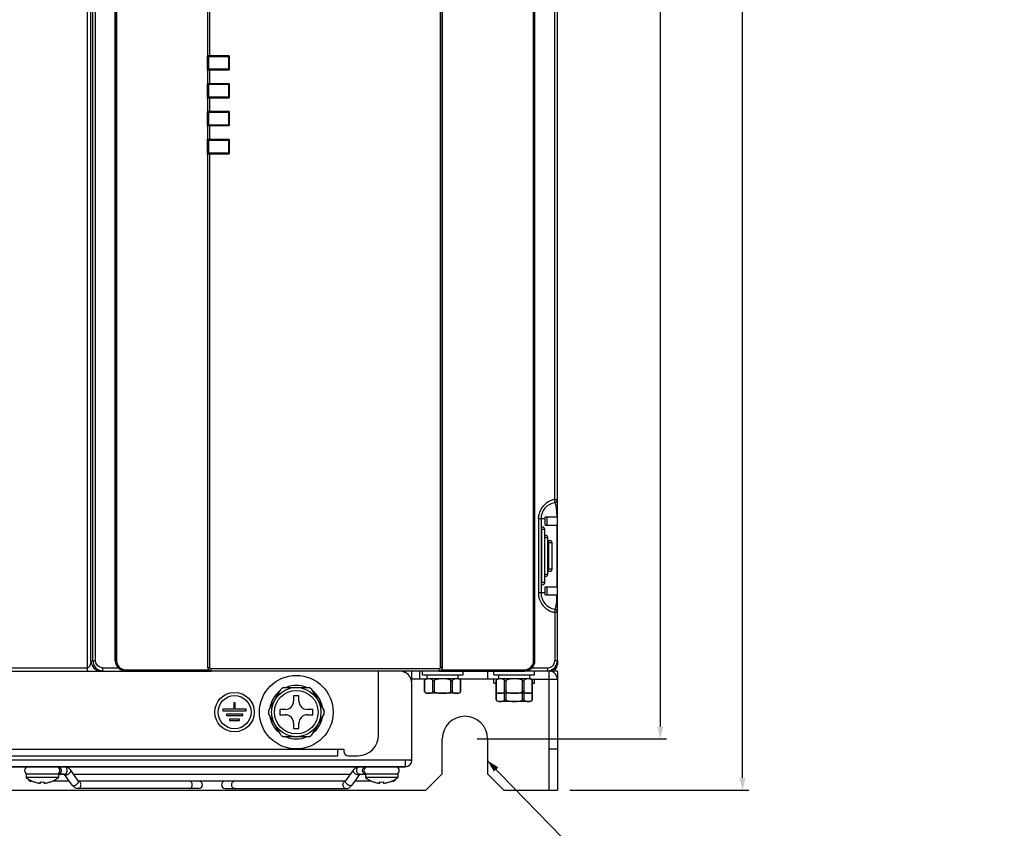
# Model space of a CAD drawing. Header units: millimetres. Extents: x 0 to 1700, y 17 to 1205.
# Tile 28 of 51: x 221 to 460, y 605 to 802. Entities that reach past the tile are written whole.
import ezdxf

# ---------------------------------------------------------------- set-up
doc = ezdxf.new("R2010")
doc.units = ezdxf.units.MM
doc.header["$LTSCALE"] = 77.505185
doc.header["$PDMODE"] = 3
doc.header["$PDSIZE"] = 0.3125
doc.layers.get('0').update_dxf_attribs({"linetype": 'CONTINUOUS'})
doc.layers.get('Defpoints').update_dxf_attribs({"linetype": 'CONTINUOUS'})
doc.styles.get("Standard").update_dxf_attribs({"font": 'arial.ttf'})
doc.dimstyles.new('DIMSTYLE_1', dxfattribs={"dimtxt": 10, "dimasz": 3, "dimexe": 1.5, "dimexo": 3, "dimgap": 2.5, "dimtad": 1, "dimdec": 1, "dimzin": 0, "dimdsep": 46, "dimtxsty": 'Standard', "dimblk": '_FILLED', "dimblk1": '_FILLED', "dimblk2": '_FILLED', "dimcen": 0.09, "dimadec": 1, "dimazin": 0, "dimtp": 0.1, "dimtm": 0.1, "dimtfac": 1, "dimtdec": 1, "dimtofl": 0, "dimtmove": 0, "dimatfit": 3, "dimldrblk": '_FILLED', "dimfxl": 1, "dimtolj": 1, "dimtzin": 0, "dimarcsym": 0})
doc.dimstyles.get("Standard").update_dxf_attribs({"dimtxt": 3, "dimasz": 3, "dimexe": 1.5, "dimexo": 3, "dimtad": 1, "dimdec": 1, "dimzin": 0, "dimdsep": 46, "dimtxsty": 'Standard', "dimblk": '_FILLED', "dimblk1": '_FILLED', "dimblk2": '_FILLED', "dimcen": 0.09, "dimadec": 1, "dimazin": 0, "dimtol": 1, "dimtp": 0.1, "dimtm": 0.1, "dimtfac": 1, "dimtdec": 1, "dimtofl": 0, "dimtmove": 0, "dimatfit": 3, "dimldrblk": '_FILLED', "dimfxl": 1, "dimtolj": 1, "dimtzin": 0, "dimarcsym": 0})

# ---------------------------------------------------------------- blocks, each defined once
blk = doc.blocks.new('_FILLED')
at = {"color": 0, "linetype": 'ByBlock'}
blk.add_solid([(0, 0), (-1, 0.25), (-1, -0.25)], dxfattribs=at)
blk = doc.blocks.new('*D4')
at = {"color": 0, "linetype": 'Continuous', "lineweight": -2, "transparency": 16777216}
for p, q in [((332.22, 1101.78), (378.22, 1101.78)), ((376.72, 1098.78), (376.72, 629.78)), ((332.22, 626.78), (378.22, 626.78))]:
    blk.add_line(p, q, dxfattribs=at)
at = {"layer": 'Defpoints', "color": 0, "linetype": 'Continuous', "transparency": 16777216}
for p in [(329.22, 1101.78), (329.22, 626.78), (376.72, 626.78)]:
    blk.add_point(p, dxfattribs=at)
at = {"color": 0, "linetype": 'Continuous', "lineweight": -2, "transparency": 16777216, "xscale": 3, "yscale": 3, "zscale": 3}
for p, rotation in [((376.72, 1101.78), 90), ((376.72, 626.78), 270)]:
    blk.add_blockref('_FILLED', p, dxfattribs=dict(at, rotation=rotation))
at = {"color": 0, "linetype": 'Continuous', "transparency": 16777216, "insert": (360.89, 863.56), "char_height": 10, "width": 17.8439, "attachment_point": 2, "rotation": 90, "line_spacing_factor": 0.9}
blk.add_mtext('\\A1;H1', dxfattribs=at)
blk = doc.blocks.new('*D5')
at = {"color": 0, "linetype": 'Continuous', "lineweight": -2, "transparency": 16777216}
for p, q in [((354.72, 1114.28), (398.22, 1114.28)), ((396.72, 617.28), (396.72, 1111.28)), ((354.72, 614.28), (398.22, 614.28))]:
    blk.add_line(p, q, dxfattribs=at)
at = {"layer": 'Defpoints', "color": 0, "linetype": 'Continuous', "transparency": 16777216}
for p in [(351.72, 1114.28), (396.72, 1114.28), (351.72, 614.28)]:
    blk.add_point(p, dxfattribs=at)
at = {"color": 0, "linetype": 'Continuous', "lineweight": -2, "transparency": 16777216, "xscale": 3, "yscale": 3, "zscale": 3}
for p, rotation in [((396.72, 1114.28), 90), ((396.72, 614.28), 270)]:
    blk.add_blockref('_FILLED', p, dxfattribs=dict(at, rotation=rotation))
at = {"color": 0, "linetype": 'Continuous', "transparency": 16777216, "insert": (380.89, 864.28), "char_height": 10, "width": 10.0743, "attachment_point": 2, "rotation": 90, "line_spacing_factor": 0.9}
blk.add_mtext('\\A1;H', dxfattribs=at)

msp = doc.modelspace()

# ---------------------------------------------------------------- linework, layer by layer
at = {"linetype": 'Continuous'}
for p, q in [((237.5, 643.28), (237.5, 997.89)), ((238.3, 645.78), (238.3, 997.89)), ((238.78, 645.78), (238.78, 996.46)), ((239.43, 645.78), (239.43, 996.46)), ((351.07, 685.02), (351.07, 996.46)), ((351.72, 680.78), (351.72, 998)), ((244.22, 645.78), (244.22, 995.52)), ((244.25, 995.05), (244.25, 645.78)), ((244.55, 995.05), (244.55, 645.78)), ((266.72, 792.95), (266.72, 994.83)), ((266.74, 792.95), (266.74, 994.6)), ((267.22, 792.95), (267.22, 994.6)), ((345.9, 645.78), (345.9, 995.05)), ((346.2, 645.78), (346.2, 995.05)), ((346.22, 645.78), (346.22, 995.52)), ((323.23, 935.81), (323.23, 644.08)), ((323.71, 935.82), (323.71, 644.08)), ((323.72, 644.08), (323.72, 935.82)), ((266.72, 792.95), (266.56, 792.95)), ((266.58, 792.92), (266.56, 792.95)), ((266.56, 792.95), (266.56, 789.52)), ((266.73, 792.92), (266.58, 792.92)), ((266.67, 792.8), (271.77, 792.76)), ((266.67, 789.65), (266.67, 792.8)), ((266.74, 792.95), (266.72, 792.95)), ((266.73, 792.92), (266.81, 792.88)), ((271.64, 792.88), (266.81, 792.88)), ((266.95, 789.66), (266.95, 792.8)), ((267.32, 792.8), (267.32, 792.88)), ((271.12, 792.88), (271.12, 792.77)), ((271.64, 792.88), (271.73, 792.93)), ((271.87, 792.93), (271.73, 792.93)), ((271.77, 792.76), (271.77, 789.7)), ((271.87, 792.38), (271.77, 792.38)), ((271.87, 792.93), (271.89, 792.95)), ((271.89, 792.95), (271.89, 789.51)), ((266.67, 792.23), (266.58, 792.23)), ((266.58, 791.85), (266.62, 791.81)), ((266.62, 790.66), (266.58, 790.62)), ((266.62, 791.81), (266.62, 790.66)), ((271.82, 790.66), (271.82, 791.81)), ((266.58, 789.55), (266.56, 789.52)), ((266.72, 789.52), (266.56, 789.52)), ((266.62, 789.55), (266.62, 789.93)), ((271.77, 789.7), (266.67, 789.65)), ((266.74, 789.52), (266.72, 789.52)), ((266.72, 786.08), (266.72, 789.52)), ((266.73, 789.55), (266.81, 789.58)), ((266.74, 786.08), (266.74, 789.52)), ((266.81, 789.58), (271.64, 789.58)), ((267.22, 789.58), (267.22, 789.66)), ((267.22, 786.08), (267.22, 789.52)), ((267.32, 789.58), (267.32, 789.66)), ((271.12, 789.69), (271.12, 789.58)), ((271.22, 789.58), (271.22, 789.69)), ((271.64, 789.58), (271.73, 789.54)), ((271.87, 789.54), (271.73, 789.54)), ((271.87, 789.54), (271.89, 789.51)), ((271.89, 786.08), (266.56, 786.08)), ((266.56, 786.08), (266.56, 782.72)), ((266.62, 786.01), (266.62, 782.78)), ((266.62, 786.01), (266.62, 786.01)), ((266.67, 786), (271.77, 785.96)), ((266.67, 782.85), (266.67, 786)), ((266.95, 782.86), (266.95, 786)), ((267.22, 786), (267.22, 786.08)), ((271.22, 785.96), (271.22, 786.08)), ((271.77, 785.96), (271.77, 782.9)), ((271.82, 782.78), (271.82, 786.01)), ((271.89, 786.08), (271.89, 782.71)), ((271.77, 782.9), (266.67, 782.85)), ((267.22, 782.78), (267.22, 782.86)), ((271.22, 782.78), (271.22, 782.89)), ((266.62, 782.78), (266.56, 782.72)), ((266.72, 782.72), (266.56, 782.72)), ((266.62, 782.78), (271.82, 782.78)), ((266.74, 782.72), (266.72, 782.72)), ((266.72, 779.35), (266.72, 782.72)), ((266.74, 779.35), (266.74, 782.72)), ((267.22, 779.35), (267.22, 782.72)), ((271.89, 782.71), (271.82, 782.78)), ((266.72, 779.35), (266.56, 779.35)), ((266.56, 779.35), (266.62, 779.28)), ((266.56, 779.35), (266.56, 775.98)), ((271.82, 779.28), (266.62, 779.28)), ((266.62, 779.28), (266.62, 776.06)), ((266.67, 779.2), (271.77, 779.16)), ((266.67, 776.05), (266.67, 779.2)), ((266.74, 779.35), (266.72, 779.35)), ((266.95, 776.06), (266.95, 779.2)), ((267.22, 779.28), (267.22, 779.2)), ((271.22, 779.28), (271.22, 779.16)), ((271.77, 779.16), (271.77, 776.1)), ((271.82, 779.28), (271.89, 779.35)), ((271.82, 776.06), (271.82, 779.28)), ((271.89, 779.35), (271.89, 775.98)), ((266.56, 775.98), (271.89, 775.98)), ((266.62, 776.06), (266.62, 776.06)), ((271.77, 776.1), (266.67, 776.05)), ((266.72, 772.55), (266.72, 775.98)), ((266.74, 772.55), (266.74, 775.98)), ((267.22, 776.06), (267.22, 775.98)), ((267.22, 772.55), (267.22, 775.98)), ((271.22, 776.09), (271.22, 775.98)), ((266.72, 772.55), (266.56, 772.55)), ((266.58, 772.52), (266.56, 772.55)), ((266.56, 772.55), (266.56, 769.12)), ((266.62, 772.13), (266.62, 772.52)), ((266.62, 771.41), (266.62, 770.26)), ((266.67, 772.4), (271.77, 772.36)), ((266.67, 769.25), (266.67, 772.4)), ((266.74, 772.55), (266.72, 772.55)), ((266.73, 772.52), (266.81, 772.48)), ((271.64, 772.48), (266.81, 772.48)), ((266.95, 769.26), (266.95, 772.4)), ((267.22, 772.48), (267.22, 772.4)), ((267.32, 772.4), (267.32, 772.48)), ((271.12, 772.48), (271.12, 772.37)), ((271.22, 772.48), (271.22, 772.36)), ((271.64, 772.48), (271.73, 772.53)), ((271.77, 772.36), (271.77, 769.3)), ((271.82, 770.26), (271.82, 771.41)), ((271.87, 772.53), (271.89, 772.55)), ((271.89, 772.55), (271.89, 769.11)), ((266.58, 769.15), (266.56, 769.12)), ((266.72, 769.12), (266.56, 769.12)), ((266.58, 769.83), (266.67, 769.83)), ((271.77, 769.3), (266.67, 769.25)), ((266.74, 769.12), (266.72, 769.12)), ((266.72, 644.08), (266.72, 769.12)), ((266.81, 769.18), (266.73, 769.15)), ((266.74, 644.08), (266.74, 769.12)), ((266.81, 769.18), (271.64, 769.18)), ((267.22, 644.08), (267.22, 769.12)), ((267.32, 769.18), (267.32, 769.26)), ((271.12, 769.29), (271.12, 769.18)), ((271.73, 769.14), (271.64, 769.18)), ((271.87, 769.14), (271.89, 769.11)), ((351.07, 685.02), (351.72, 685.02)), ((347.72, 680.28), (347.07, 680.28)), ((347.07, 680.28), (347.07, 662.28)), ((348.63, 680.28), (347.72, 680.28)), ((347.72, 680.28), (347.72, 662.28)), ((348.8, 680.78), (351.72, 680.78)), ((349.13, 680.78), (349.13, 679.07)), ((349.22, 678.78), (349.22, 680.78)), ((351.72, 678.78), (351.72, 680.78)), ((347.84, 677.78), (348.62, 677.78)), ((347.84, 677.78), (347.84, 664.78)), ((347.86, 678.28), (348.12, 678.28)), ((348.62, 664.78), (348.62, 677.78)), ((348.76, 678.78), (351.72, 678.78)), ((351.62, 663.78), (351.62, 678.78)), ((351.72, 663.78), (351.72, 678.78)), ((348.58, 676.28), (348.86, 676.28)), ((348.62, 675.78), (349.36, 675.78)), ((349.36, 666.78), (349.36, 675.78)), ((349.51, 674.53), (350.43, 674.53)), ((349.51, 674.53), (349.51, 668.03)), ((349.63, 675.03), (349.93, 675.03)), ((350.43, 668.03), (350.43, 674.53)), ((350.43, 668.03), (349.51, 668.03)), ((348.86, 666.28), (348.58, 666.28)), ((349.36, 666.78), (348.62, 666.78)), ((349.93, 667.53), (349.63, 667.53)), ((348.62, 664.78), (347.84, 664.78)), ((348.12, 664.28), (347.86, 664.28)), ((348.76, 663.78), (351.72, 663.78)), ((349.13, 663.49), (349.13, 661.78)), ((349.22, 661.78), (349.22, 663.78)), ((351.72, 661.78), (351.72, 663.78)), ((347.72, 662.28), (347.07, 662.28)), ((348.63, 662.28), (347.72, 662.28)), ((348.8, 661.78), (351.72, 661.78)), ((351.72, 645.78), (351.72, 661.78)), ((351.72, 657.55), (351.07, 657.55)), ((351.07, 657.55), (351.07, 645.78)), ((74.22, 644.08), (237.5, 644.08)), ((238.3, 645.78), (239.43, 645.78)), ((241.14, 644.08), (244.9, 644.08)), ((244.55, 645.78), (244.25, 645.78)), ((267.22, 644.08), (266.72, 644.08)), ((323.72, 644.08), (323.23, 644.08)), ((345.55, 644.08), (349.37, 644.08)), ((346.2, 645.78), (345.9, 645.78)), ((351.72, 645.78), (351.07, 645.78)), ((351.72, 644.88), (351.52, 644.88)), ((351.72, 645.78), (351.72, 644.88)), ((351.72, 644.88), (351.72, 645.78)), ((74.22, 643.28), (246.71, 643.28)), ((237.5, 643.28), (239.67, 643.28)), ((240.68, 643.29), (240.8, 643.28)), ((246.75, 643.58), (266.9, 643.58)), ((246.75, 643.28), (267.51, 643.28)), ((322.93, 643.78), (267.52, 643.78)), ((322.91, 643.28), (267.54, 643.28)), ((308.22, 627.68), (308.22, 643.28)), ((314.72, 643.28), (314.72, 642.9)), ((316.32, 621.58), (316.32, 643.28)), ((318.22, 641.28), (318.22, 643.28)), ((318.87, 642.33), (318.87, 643.28)), ((318.87, 642.33), (328.77, 642.33)), ((320.07, 641.38), (320.07, 642.33)), ((322.93, 643.28), (343.69, 643.28)), ((323.55, 643.58), (343.7, 643.58)), ((327.57, 641.38), (327.57, 642.33)), ((328.77, 642.33), (328.77, 643.28)), ((334.72, 643.28), (334.72, 641.28)), ((336.27, 642.33), (336.27, 643.28)), ((336.27, 642.33), (346.17, 642.33)), ((337.47, 641.38), (337.47, 642.33)), ((349.22, 643.28), (343.74, 643.28)), ((344.97, 641.38), (344.97, 642.33)), ((346.17, 642.33), (346.17, 643.28)), ((350.12, 643.28), (349.24, 643.28)), ((349.72, 614.28), (349.72, 643.28)), ((350.12, 643.47), (350.12, 643.28)), ((351.72, 643.28), (350.12, 643.28)), ((351.72, 643.28), (351.72, 614.28)), ((285.12, 639.28), (284.58, 638.97)), ((285.12, 639.28), (291.32, 639.28)), ((319.71, 641.28), (316.32, 641.28)), ((319.4, 638.31), (319.4, 640.96)), ((319.47, 638.2), (319.47, 641.06)), ((327.57, 641.38), (320.07, 641.38)), ((321.43, 638.2), (321.43, 641.06)), ((321.86, 638.2), (321.86, 641.06)), ((325.79, 638.2), (325.79, 641.06)), ((326.22, 638.2), (326.22, 641.06)), ((337.11, 641.28), (327.94, 641.28)), ((328.18, 638.2), (328.18, 641.06)), ((328.25, 638.31), (328.25, 640.96)), ((336.27, 640.33), (336.27, 641.28)), ((336.27, 640.33), (336.8, 640.33)), ((336.8, 638.31), (336.8, 640.96)), ((336.87, 638.2), (336.87, 641.06)), ((344.97, 641.38), (337.47, 641.38)), ((338.83, 638.2), (338.83, 641.06)), ((339.26, 638.2), (339.26, 641.06)), ((343.19, 638.2), (343.19, 641.06)), ((343.62, 638.2), (343.62, 641.06)), ((345.34, 641.28), (351.72, 641.28)), ((345.58, 638.2), (345.58, 641.06)), ((345.65, 638.31), (345.65, 640.96)), ((345.65, 640.33), (346.17, 640.33)), ((346.17, 640.33), (346.17, 641.28)), ((281.48, 633.6), (284.58, 638.97)), ((288.87, 637.28), (287.57, 637.28)), ((287.57, 637.28), (287.57, 635.93)), ((288.87, 635.93), (288.87, 637.28)), ((291.87, 638.97), (294.97, 633.6)), ((327.57, 637.88), (320.07, 637.88)), ((336.8, 636.31), (336.8, 638.31)), ((336.87, 636.2), (336.87, 638.2)), ((344.97, 637.88), (337.47, 637.88)), ((338.83, 636.2), (338.83, 637.88)), ((339.26, 636.2), (339.26, 637.88)), ((343.19, 636.2), (343.19, 637.88)), ((343.62, 636.2), (343.62, 637.88)), ((345.58, 636.2), (345.58, 638.2)), ((345.65, 636.31), (345.65, 638.31)), ((273.4, 635.56), (273.04, 635.56)), ((273.04, 635.56), (273.04, 634)), ((273.4, 634), (273.4, 635.56)), ((344.97, 635.88), (337.47, 635.88)), ((273.04, 634), (270.4, 634)), ((270.4, 634), (270.4, 633.64)), ((270.4, 633.64), (276.04, 633.64)), ((275.2, 632.8), (271.24, 632.8)), ((271.24, 632.8), (271.24, 632.44)), ((271.24, 632.44), (275.2, 632.44)), ((276.04, 634), (273.4, 634)), ((275.2, 632.44), (275.2, 632.8)), ((276.04, 633.64), (276.04, 634)), ((281.48, 633.6), (281.48, 632.97)), ((284.58, 627.6), (281.48, 632.97)), ((285.57, 633.93), (284.22, 633.93)), ((284.22, 633.93), (284.22, 632.63)), ((284.22, 632.63), (285.57, 632.63)), ((292.22, 633.93), (290.87, 633.93)), ((290.87, 632.63), (292.22, 632.63)), ((294.97, 632.97), (291.87, 627.6)), ((292.22, 632.63), (292.22, 633.93)), ((294.97, 632.97), (294.97, 633.6)), ((274.42, 631.6), (272.02, 631.6)), ((272.02, 631.6), (272.02, 631.24)), ((272.02, 631.24), (274.42, 631.24)), ((274.42, 631.24), (274.42, 631.6)), ((287.57, 630.63), (287.57, 629.28)), ((288.87, 629.28), (288.87, 630.63)), ((284.58, 627.6), (285.12, 627.28)), ((291.32, 627.28), (285.12, 627.28)), ((287.57, 629.28), (288.87, 629.28)), ((323.72, 618.28), (323.72, 626.78)), ((334.72, 626.78), (334.72, 618.28)), ((123.62, 624.28), (299.82, 624.28)), ((125.22, 622.68), (298.22, 622.68)), ((298.22, 624.28), (298.22, 622.69)), ((299.82, 624.28), (299.82, 623.68)), ((300.82, 622.68), (303.22, 622.68)), ((351.72, 624.28), (349.72, 624.28)), ((315.82, 621.58), (107.62, 621.58)), ((314.72, 621.58), (314.72, 619.98)), ((316.32, 621.58), (315.82, 621.58)), ((314.72, 619.98), (108.72, 619.98)), ((108.72, 619.98), (314.72, 619.98)), ((230.42, 618.18), (222.52, 618.18)), ((222.52, 618.18), (222.52, 617.38)), ((231.89, 618.18), (230.42, 618.18)), ((230.42, 618.18), (230.42, 617.38)), ((231.93, 618.08), (230.47, 618.08)), ((233.76, 615.5), (231.9, 618.13)), ((235.22, 616.54), (233.37, 619.16)), ((301.31, 618.08), (234.14, 618.08)), ((302.08, 619.16), (300.22, 616.54)), ((303.55, 618.13), (301.69, 615.5)), ((305.02, 618.08), (303.52, 618.08)), ((303.56, 618.18), (305.02, 618.18)), ((312.92, 618.18), (305.02, 618.18)), ((305.02, 618.18), (305.02, 617.38)), ((312.92, 618.18), (312.92, 617.38)), ((319.72, 614.28), (323.72, 618.28)), ((334.72, 618.28), (338.72, 614.28)), ((230.42, 617.38), (222.52, 617.38)), ((224.04, 616.48), (223.77, 616.48)), ((224.57, 616.28), (224.57, 616.29)), ((226.07, 616.08), (226.07, 616.29)), ((226.87, 616.29), (226.87, 616.08)), ((228.37, 616.29), (228.37, 616.28)), ((233.06, 616.48), (228.92, 616.48)), ((300.17, 616.48), (235.28, 616.48)), ((306.52, 616.48), (302.39, 616.48)), ((312.92, 617.38), (305.02, 617.38)), ((307.07, 616.28), (307.07, 616.29)), ((308.57, 616.08), (308.57, 616.29)), ((309.37, 616.29), (309.37, 616.08)), ((310.87, 616.29), (310.87, 616.28)), ((311.67, 616.48), (311.4, 616.48)), ((103.72, 614.28), (319.72, 614.28)), ((264.54, 614.68), (235.24, 614.68)), ((270.91, 614.68), (300.21, 614.68)), ((338.72, 614.28), (351.72, 614.28))]:
    msp.add_line(p, q, dxfattribs=at)
for centre, radius in [((288.22, 633.28), 8.95), ((288.22, 633.28), 6), ((273.22, 633.28), 4.8), ((273.22, 633.28), 4.02), ((288.22, 633.28), 5.3)]:
    msp.add_circle(centre, radius, dxfattribs=at)
for centre, radius, start, end in [((268.72, 791.78), 2.01, 146.0719, 148.9933), ((268.72, 791.78), 2.78, 19.649, 23.5054), ((268.72, 791.78), 3.28, 17.8776, 20.8004), ((266.92, 789.93), 0.3, 147.0098, 180), ((268.72, 791.78), 2.78, 230.1931, 232.9569), ((266.92, 785.73), 0.3, 180, 212.9902), ((266.92, 783.13), 0.3, 147.0098, 180), ((266.92, 778.93), 0.3, 180, 212.9902), ((266.92, 776.33), 0.3, 147.0098, 180), ((266.92, 772.13), 0.3, 180, 212.9902), ((351.87, 680.28), 4.8, 113.3109, 167.5816), ((351.87, 680.26), 4.82, 102.3842, 113.28), ((351.87, 680.3), 4.79, 99.6031, 102.3798), ((350.92, 685.02), 0.8, 279.5941, 360), ((351.72, 680.28), 4, 99.5941, 180), ((351.87, 680.28), 4.81, 167.5876, 179.9872), ((320.4, 680.33), 31.22, 0.8352, 2.1984), ((348.12, 677.78), 0.5, 0, 90), ((348.86, 675.78), 0.5, 0, 90), ((349.93, 674.53), 0.5, 0, 89.9997), ((349.93, 668.03), 0.5, 270, 360), ((348.86, 666.78), 0.5, 270, 360), ((359.47, 664.78), 11.63, 179.981, 180.9144), ((348.12, 664.78), 0.5, 270, 360), ((351.88, 662.29), 4.81, 180.0145, 192.4597), ((351.87, 662.28), 4.8, 192.4659, 246.7021), ((351.72, 662.28), 4, 180, 260.4059), ((350.92, 657.55), 0.8, 0, 80.4059), ((351.87, 662.31), 4.82, 246.7304, 257.6163), ((351.87, 662.27), 4.79, 257.6213, 260.3987), ((240.8, 645.78), 2.5, 202.4823, 247.4822), ((241.28, 645.79), 2.5, 180.0523, 197.871), ((241.28, 645.79), 2.51, 197.9839, 252.0088), ((246.76, 645.79), 2.51, 180.0499, 197.9569), ((246.75, 645.79), 2.2, 197.9486, 251.9256), ((267.54, 644.09), 0.807, 180.0858, 199.2092), ((267.52, 644.08), 0.3, 180.0834, 270.0656), ((322.91, 644.08), 0.802, 348.5411, 356.5506), ((322.91, 644.08), 0.798, 356.5499, 359.9978), ((343.7, 645.79), 2.2, 288.1522, 342.2744), ((343.69, 645.79), 2.51, 324.233, 342.2272), ((343.69, 645.79), 2.21, 342.329, 359.9621), ((343.68, 645.79), 2.51, 342.321, 359.9506), ((349.22, 645.78), 2.5, 270, 360), ((349.37, 645.78), 1.7, 270.0138, 359.9862), ((350.12, 644.88), 1.6, 270, 360), ((349.22, 645.86), 2.5, 292.725, 358.3302), ((241.29, 645.82), 2.54, 252.021, 269.9487), ((246.76, 645.8), 2.51, 234.0513, 251.9733), ((246.72, 645.74), 2.46, 251.9829, 269.929), ((246.76, 645.81), 2.52, 252.0794, 269.9317), ((246.76, 645.81), 2.22, 252.0115, 269.9284), ((267.52, 644.07), 0.784, 246.3957, 257.0176), ((267.54, 644.09), 0.802, 245.8804, 257.4953), ((267.51, 644.06), 0.771, 257.0297, 269.9645), ((267.54, 644.09), 0.802, 257.5183, 265.0763), ((267.54, 644.08), 0.8, 265.0727, 269.9966), ((313.32, 640.28), 3, 0, 90), ((343.69, 645.8), 2.52, 270.0621, 287.9961), ((343.69, 645.8), 2.22, 270.0569, 288.0797), ((343.73, 645.74), 2.46, 270.0605, 287.0642), ((349.72, 641.28), 2, 0, 78.75), ((288.22, 633.28), 6.75, 117.3208, 122.6792), ((288.22, 633.28), 6.5, 67.8084, 112.1916), ((288.22, 633.28), 6.75, 57.3208, 62.6792), ((320.07, 640.63), 0.753, 90, 153.8083), ((320.06, 640.6), 0.758, 143.9429, 150.9868), ((320.09, 640.58), 0.79, 141.9612, 143.998), ((327.57, 640.63), 0.753, 26.1917, 90), ((327.56, 640.58), 0.79, 36.002, 38.0388), ((327.58, 640.59), 0.765, 29.0474, 36.0229), ((337.47, 640.63), 0.753, 90, 153.8083), ((337.46, 640.6), 0.758, 143.9429, 150.9868), ((337.49, 640.58), 0.79, 141.9612, 143.998), ((344.97, 640.63), 0.753, 26.1917, 90), ((344.96, 640.58), 0.79, 36.002, 38.0388), ((344.98, 640.59), 0.765, 29.0474, 36.0229), ((288.22, 633.28), 6.5, 127.4623, 172.2041), ((288.22, 633.28), 6.5, 7.7959, 52.5377), ((320.07, 638.68), 0.765, 209.0474, 216.0229), ((320.07, 638.64), 0.753, 206.1917, 270), ((320.09, 638.69), 0.79, 216.002, 218.0388), ((327.57, 638.64), 0.753, 270, 333.8083), ((327.56, 638.69), 0.79, 321.9612, 323.998), ((327.59, 638.67), 0.758, 323.9429, 330.9868), ((337.47, 638.68), 0.765, 209.0474, 216.0229), ((337.47, 638.64), 0.753, 206.1917, 270), ((337.49, 638.69), 0.79, 216.002, 218.0388), ((344.97, 638.64), 0.753, 270, 333.8083), ((344.96, 638.69), 0.79, 321.9612, 323.998), ((344.99, 638.67), 0.758, 323.9429, 330.9868), ((285.57, 635.93), 2, 270, 360), ((290.87, 635.93), 2, 180, 270), ((337.47, 636.68), 0.765, 209.0474, 216.0229), ((337.47, 636.64), 0.753, 206.1917, 270), ((337.49, 636.69), 0.79, 216.002, 218.0388), ((344.97, 636.64), 0.753, 270, 333.8083), ((344.96, 636.69), 0.79, 321.9612, 323.998), ((344.99, 636.67), 0.758, 323.9429, 330.9868), ((288.22, 633.28), 6.75, 177.3208, 182.6792), ((288.22, 633.28), 6.5, 187.7959, 232.5377), ((285.57, 630.63), 2, 0, 90), ((290.87, 630.63), 2, 90, 180), ((288.22, 633.28), 6.5, 307.4623, 352.2041), ((288.22, 633.28), 6.75, 357.3208, 2.6792), ((329.22, 626.78), 5.5, 0, 180), ((288.22, 633.28), 6.75, 237.3208, 242.6792), ((288.22, 633.28), 6.5, 247.8084, 292.1916), ((288.22, 633.28), 6.75, 297.3208, 302.6792), ((303.22, 627.68), 5, 270, 360), ((300.82, 623.68), 1, 180, 270), ((314.72, 621.58), 1.6, 270, 360), ((315.82, 622.08), 0.5, 270, 360), ((223.07, 619.08), 0.9, 90, 270), ((229.87, 619.08), 0.9, 270, 90), ((305.57, 619.08), 0.9, 90, 270), ((312.37, 619.08), 0.9, 270, 90), ((226.47, 622.26), 6.27, 230.9683, 252.367), ((223.77, 617.28), 0.8, 198.4388, 270), ((226.47, 622.26), 6.26, 252.3299, 260.8073), ((226.07, 619.78), 3.75, 260.8038, 262.1061), ((226.47, 622.26), 5.98, 266.1631, 273.8369), ((226.87, 619.78), 3.75, 277.8939, 279.1962), ((226.47, 622.26), 6.26, 279.1927, 287.6701), ((226.47, 622.26), 6.27, 287.633, 309.0317), ((235.24, 616.04), 0.448, 85.2108, 89.993), ((235.02, 616.4), 0.248, 16.3516, 19.1465), ((264.54, 615.58), 0.9, 270, 90), ((270.91, 615.58), 0.9, 90, 270), ((300.21, 616.04), 0.448, 90.007, 94.7892), ((300.43, 616.4), 0.248, 160.8535, 163.6484), ((308.97, 622.26), 6.27, 230.9683, 252.367), ((308.97, 622.26), 6.26, 252.3299, 260.8073), ((308.57, 619.78), 3.75, 260.8038, 262.1061), ((308.97, 622.26), 5.98, 266.1631, 273.8369), ((309.37, 619.78), 3.75, 277.8939, 279.1962), ((308.97, 622.26), 6.26, 279.1927, 287.6701), ((308.97, 622.26), 6.27, 287.633, 309.0317), ((311.67, 617.28), 0.8, 270, 341.5612)]:
    msp.add_arc(centre, radius, start, end, dxfattribs=at)
for centre, major_axis, ratio, start_param, end_param in [((267.24, 792.95), (0.5, 0), 0.008727, 1.608651, 3.106686), ((295.22, 786.5), (740, 0), 0.008727, 1.602328, 1.608651), ((267.24, 789.52), (0.5, 0), 0.008727, -3.106686, -1.608651), ((295.22, 795.97), (740, 0), 0.008727, -1.608651, -1.602328), ((267.24, 782.72), (0.5, 0), 0.008727, -3.106686, -1.608651), ((295.22, 789.17), (740, 0), 0.008727, -1.608651, -1.602328), ((267.24, 779.35), (0.5, 0), 0.008727, 1.608651, 3.106686), ((295.22, 772.9), (740, 0), 0.008727, 1.602328, 1.608651), ((267.24, 772.55), (0.5, 0), 0.008727, 1.608651, 3.106686), ((295.22, 766.1), (740, 0), 0.008727, 1.602328, 1.608651), ((267.24, 769.12), (0.5, 0), 0.008727, -3.106686, -1.608651), ((295.22, 775.57), (740, 0), 0.008727, -1.608651, -1.602328), ((246.74, 645.78), (2.52, 0), 0.993045, -3.141593, -2.39383), ((267.52, 644.08), (0.801, 0), 0.999236, 3.141593, 3.816724), ((322.92, 644.08), (0.801, 0), 0.999236, -0.675132, 0), ((343.71, 645.78), (2.52, 0), 0.993045, -0.747763, 0)]:
    msp.add_ellipse(centre, major_axis=major_axis, ratio=ratio, start_param=start_param, end_param=end_param, dxfattribs=at)
for points, knots in [([(351.06, 684.23), (351.08, 684.23), (351.11, 684.34), (351.12, 684.49), (351.11, 684.74), (351.08, 684.92), (351.07, 685.02)], [0, 0, 0, 0, 0.098319, 0.31369, 0.628478, 1, 1, 1, 1]), ([(351.59, 681.53), (351.57, 682.06), (351.52, 682.82), (351.36, 683.63), (351.2, 684.08), (351.11, 684.15), (351.06, 684.24), (351.06, 684.23)], [0, 0, 0, 0, 0.573894, 0.790654, 0.944255, 0.989562, 1, 1, 1, 1]), ([(348.63, 680.28), (348.62, 680.12), (348.61, 679.78), (348.62, 679.33), (348.66, 679), (348.71, 678.84), (348.75, 678.78), (348.76, 678.78)], [0, 0, 0, 0, 0.328406, 0.656323, 0.897144, 0.965916, 1, 1, 1, 1]), ([(348.63, 680.28), (348.64, 680.41), (348.67, 680.57), (348.73, 680.73), (348.78, 680.78), (348.8, 680.78)], [0, 0, 0, 0, 0.692939, 0.896449, 1, 1, 1, 1]), ([(347.84, 677.78), (347.84, 677.85), (347.84, 677.96), (347.84, 678.13), (347.86, 678.21), (347.85, 678.28), (347.86, 678.28)], [0, 0, 0, 0, 0.381779, 0.705542, 0.922309, 1, 1, 1, 1]), ([(349.51, 674.53), (349.51, 674.65), (349.52, 674.79), (349.58, 675.03), (349.63, 675.03)], [0, 0, 0, 0, 0.675666, 1, 1, 1, 1]), ([(349.63, 667.53), (349.6, 667.53), (349.54, 667.67), (349.53, 667.77), (349.52, 667.84)], [0, 0, 0, 0, 0.322457, 1, 1, 1, 1]), ([(347.86, 664.28), (347.85, 664.28), (347.86, 664.33), (347.84, 664.38), (347.84, 664.48), (347.84, 664.55), (347.84, 664.59)], [0, 0, 0, 0, 0.072394, 0.275873, 0.594025, 1, 1, 1, 1]), ([(348.76, 663.78), (348.75, 663.78), (348.71, 663.73), (348.66, 663.57), (348.62, 663.24), (348.61, 662.79), (348.62, 662.45), (348.63, 662.28)], [0, 0, 0, 0, 0.034084, 0.102856, 0.343677, 0.671594, 1, 1, 1, 1]), ([(348.8, 661.78), (348.78, 661.78), (348.73, 661.84), (348.67, 661.99), (348.64, 662.16), (348.63, 662.28)], [0, 0, 0, 0, 0.103548, 0.30707, 1, 1, 1, 1]), ([(351.06, 658.34), (351.06, 658.33), (351.11, 658.41), (351.2, 658.48), (351.35, 658.89), (351.5, 659.61), (351.56, 660.29), (351.58, 660.75)], [0, 0, 0, 0, 0.011284, 0.059717, 0.220087, 0.440441, 1, 1, 1, 1]), ([(351.58, 660.75), (351.58, 660.83), (351.6, 661.17), (351.61, 661.52), (351.61, 661.78)], [0, 0, 0, 0, 0.219518, 1, 1, 1, 1]), ([(351.06, 658.34), (351.08, 658.34), (351.11, 658.23), (351.12, 658.08), (351.11, 657.83), (351.08, 657.65), (351.07, 657.55)], [0, 0, 0, 0, 0.098304, 0.31368, 0.628473, 1, 1, 1, 1]), ([(238.3, 645.78), (238.3, 645.78), (238.3, 645.75), (238.28, 645.7), (238.28, 645.59), (238.26, 645.47), (238.23, 645.3), (238.2, 645.09), (238.11, 644.76), (237.97, 644.37), (237.68, 644.08), (237.5, 644.08)], [0, 0, 0, 0, 0.011987, 0.036446, 0.09587, 0.158773, 0.223053, 0.352731, 0.482604, 0.741165, 1, 1, 1, 1]), ([(241.14, 644.08), (240.71, 644.08), (239.8, 644.44), (239.43, 645.35), (239.43, 645.78)], [0, 0, 0, 0, 0.49769, 1, 1, 1, 1]), ([(245.96, 643.4), (245.86, 643.44), (245.46, 643.59), (245.11, 643.85), (244.9, 644.08)], [0, 0, 0, 0, 0.244657, 1, 1, 1, 1]), ([(322.93, 643.78), (323.01, 643.78), (323.17, 643.85), (323.23, 644.01), (323.23, 644.08)], [0, 0, 0, 0, 0.499712, 1, 1, 1, 1]), ([(345.55, 644.08), (345.48, 644), (345.16, 643.7), (344.76, 643.49), (344.45, 643.39)], [0, 0, 0, 0, 0.255862, 1, 1, 1, 1]), ([(349.22, 643.28), (349.25, 643.28), (349.3, 643.39), (349.33, 643.54), (349.36, 643.8), (349.37, 643.98), (349.37, 644.08)], [0, 0, 0, 0, 0.098851, 0.315163, 0.63099, 1, 1, 1, 1]), ([(241.29, 643.28), (241.24, 643.28), (241.19, 643.47), (241.17, 643.59), (241.16, 643.68)], [0, 0, 0, 0, 0.30227, 1, 1, 1, 1]), ([(246.75, 643.28), (246.75, 643.28), (246.76, 643.33), (246.75, 643.38), (246.75, 643.48), (246.75, 643.55), (246.75, 643.58)], [0, 0, 0, 0, 0.076312, 0.292819, 0.617824, 1, 1, 1, 1]), ([(267.54, 643.28), (267.52, 643.28), (267.54, 643.36), (267.52, 643.44), (267.52, 643.61), (267.52, 643.72), (267.52, 643.78)], [0, 0, 0, 0, 0.077487, 0.29395, 0.618484, 1, 1, 1, 1]), ([(322.93, 643.78), (322.93, 643.72), (322.93, 643.61), (322.93, 643.44), (322.91, 643.36), (322.92, 643.28), (322.91, 643.28)], [0, 0, 0, 0, 0.381518, 0.706052, 0.922513, 1, 1, 1, 1]), ([(322.93, 643.28), (322.99, 643.28), (323.22, 643.31), (323.44, 643.45), (323.55, 643.58)], [0, 0, 0, 0, 0.237027, 1, 1, 1, 1]), ([(343.7, 643.58), (343.7, 643.55), (343.69, 643.48), (343.7, 643.38), (343.68, 643.33), (343.7, 643.28), (343.69, 643.28)], [0, 0, 0, 0, 0.382176, 0.707182, 0.923688, 1, 1, 1, 1]), ([(320.11, 641.36), (320.06, 641.35), (319.94, 641.34), (319.78, 641.29), (319.61, 641.21), (319.51, 641.12), (319.47, 641.06)], [0, 0, 0, 0, 0.231486, 0.467478, 0.716617, 1, 1, 1, 1]), ([(321.43, 641.06), (321.39, 641.12), (321.29, 641.21), (321.12, 641.29), (320.95, 641.33), (320.73, 641.36), (320.45, 641.37), (320.22, 641.37), (320.11, 641.36)], [0, 0, 0, 0, 0.147641, 0.27747, 0.400425, 0.521006, 0.760506, 1, 1, 1, 1]), ([(321.43, 641.06), (321.45, 641.04), (321.49, 641), (321.55, 640.97), (321.64, 640.96), (321.74, 640.99), (321.82, 641.04), (321.86, 641.06)], [0, 0, 0, 0, 0.208472, 0.321372, 0.442334, 0.711025, 1, 1, 1, 1]), ([(325.79, 641.06), (325.72, 641.11), (325.56, 641.18), (325.24, 641.28), (324.83, 641.34), (324.33, 641.37), (323.82, 641.37), (323.32, 641.37), (322.82, 641.34), (322.4, 641.28), (322.08, 641.18), (321.93, 641.11), (321.86, 641.06)], [0, 0, 0, 0, 0.062447, 0.124945, 0.249903, 0.374937, 0.499986, 0.625034, 0.750068, 0.875028, 0.937532, 1, 1, 1, 1]), ([(325.79, 641.06), (325.83, 641.04), (325.9, 640.99), (326.01, 640.96), (326.09, 640.97), (326.16, 641), (326.2, 641.04), (326.22, 641.06)], [0, 0, 0, 0, 0.288975, 0.557666, 0.678628, 0.791528, 1, 1, 1, 1]), ([(328.18, 641.06), (328.15, 641.11), (328.08, 641.18), (327.92, 641.28), (327.71, 641.34), (327.45, 641.37), (327.2, 641.37), (326.95, 641.37), (326.7, 641.34), (326.48, 641.28), (326.32, 641.18), (326.25, 641.11), (326.22, 641.06)], [0, 0, 0, 0, 0.074452, 0.140825, 0.263261, 0.381932, 0.500005, 0.618079, 0.736749, 0.859184, 0.925555, 1, 1, 1, 1]), ([(337.51, 641.36), (337.46, 641.35), (337.34, 641.34), (337.18, 641.29), (337.01, 641.21), (336.91, 641.12), (336.87, 641.06)], [0, 0, 0, 0, 0.231486, 0.467478, 0.716617, 1, 1, 1, 1]), ([(338.83, 641.06), (338.79, 641.12), (338.69, 641.21), (338.52, 641.29), (338.35, 641.33), (338.13, 641.36), (337.85, 641.37), (337.62, 641.37), (337.51, 641.36)], [0, 0, 0, 0, 0.147641, 0.27747, 0.400425, 0.521006, 0.760506, 1, 1, 1, 1]), ([(338.83, 641.06), (338.85, 641.04), (338.89, 641), (338.95, 640.97), (339.04, 640.96), (339.14, 640.99), (339.22, 641.04), (339.26, 641.06)], [0, 0, 0, 0, 0.208472, 0.321372, 0.442334, 0.711025, 1, 1, 1, 1]), ([(343.19, 641.06), (343.12, 641.11), (342.96, 641.18), (342.64, 641.28), (342.23, 641.34), (341.73, 641.37), (341.22, 641.37), (340.72, 641.37), (340.22, 641.34), (339.8, 641.28), (339.48, 641.18), (339.33, 641.11), (339.26, 641.06)], [0, 0, 0, 0, 0.062447, 0.124945, 0.249903, 0.374937, 0.499986, 0.625034, 0.750068, 0.875028, 0.937532, 1, 1, 1, 1]), ([(343.19, 641.06), (343.23, 641.04), (343.3, 640.99), (343.41, 640.96), (343.49, 640.97), (343.56, 641), (343.6, 641.04), (343.62, 641.06)], [0, 0, 0, 0, 0.288975, 0.557666, 0.678628, 0.791528, 1, 1, 1, 1]), ([(345.58, 641.06), (345.55, 641.11), (345.48, 641.18), (345.32, 641.28), (345.11, 641.34), (344.85, 641.37), (344.6, 641.37), (344.35, 641.37), (344.1, 641.34), (343.88, 641.28), (343.72, 641.18), (343.65, 641.11), (343.62, 641.06)], [0, 0, 0, 0, 0.074452, 0.140825, 0.263261, 0.381932, 0.500005, 0.618079, 0.736749, 0.859184, 0.925555, 1, 1, 1, 1]), ([(319.47, 638.2), (319.5, 638.16), (319.57, 638.09), (319.73, 637.99), (319.94, 637.93), (320.19, 637.9), (320.45, 637.9), (320.7, 637.9), (320.95, 637.93), (321.16, 637.99), (321.32, 638.09), (321.4, 638.16), (321.43, 638.2)], [0, 0, 0, 0, 0.074469, 0.140842, 0.263272, 0.381934, 0.5, 0.618066, 0.736729, 0.859159, 0.925532, 1, 1, 1, 1]), ([(321.86, 638.2), (321.82, 638.23), (321.74, 638.28), (321.64, 638.31), (321.55, 638.3), (321.49, 638.27), (321.45, 638.23), (321.43, 638.2)], [0, 0, 0, 0, 0.288975, 0.557666, 0.678628, 0.791528, 1, 1, 1, 1]), ([(321.86, 638.2), (321.93, 638.16), (322.08, 638.09), (322.4, 637.99), (322.82, 637.93), (323.32, 637.9), (323.82, 637.9), (324.33, 637.9), (324.83, 637.93), (325.24, 637.99), (325.56, 638.09), (325.72, 638.16), (325.79, 638.2)], [0, 0, 0, 0, 0.062447, 0.124945, 0.249903, 0.374936, 0.499985, 0.625033, 0.750067, 0.875027, 0.937531, 1, 1, 1, 1]), ([(326.22, 638.2), (326.2, 638.23), (326.16, 638.27), (326.09, 638.3), (326.01, 638.31), (325.9, 638.28), (325.83, 638.23), (325.79, 638.2)], [0, 0, 0, 0, 0.208472, 0.321372, 0.442334, 0.711025, 1, 1, 1, 1]), ([(326.22, 638.2), (326.25, 638.16), (326.32, 638.09), (326.48, 637.99), (326.7, 637.93), (326.95, 637.9), (327.2, 637.9), (327.45, 637.9), (327.71, 637.93), (327.92, 637.99), (328.08, 638.09), (328.15, 638.16), (328.18, 638.2)], [0, 0, 0, 0, 0.074444, 0.140813, 0.263244, 0.381911, 0.499981, 0.618051, 0.736717, 0.859151, 0.925525, 1, 1, 1, 1]), ([(336.87, 638.2), (336.9, 638.16), (336.97, 638.09), (337.13, 637.99), (337.34, 637.93), (337.59, 637.9), (337.85, 637.9), (338.1, 637.9), (338.35, 637.93), (338.56, 637.99), (338.72, 638.09), (338.8, 638.16), (338.83, 638.2)], [0, 0, 0, 0, 0.074469, 0.140842, 0.263272, 0.381934, 0.5, 0.618066, 0.736729, 0.859159, 0.925532, 1, 1, 1, 1]), ([(339.26, 638.2), (339.22, 638.23), (339.14, 638.28), (339.04, 638.31), (338.95, 638.3), (338.89, 638.27), (338.85, 638.23), (338.83, 638.2)], [0, 0, 0, 0, 0.288975, 0.557666, 0.678628, 0.791528, 1, 1, 1, 1]), ([(339.26, 638.2), (339.33, 638.16), (339.48, 638.09), (339.8, 637.99), (340.22, 637.93), (340.72, 637.9), (341.22, 637.9), (341.73, 637.9), (342.23, 637.93), (342.64, 637.99), (342.96, 638.09), (343.12, 638.16), (343.19, 638.2)], [0, 0, 0, 0, 0.062447, 0.124945, 0.249903, 0.374936, 0.499985, 0.625033, 0.750067, 0.875027, 0.937531, 1, 1, 1, 1]), ([(343.62, 638.2), (343.6, 638.23), (343.56, 638.27), (343.49, 638.3), (343.41, 638.31), (343.3, 638.28), (343.23, 638.23), (343.19, 638.2)], [0, 0, 0, 0, 0.208472, 0.321372, 0.442334, 0.711025, 1, 1, 1, 1]), ([(343.62, 638.2), (343.65, 638.16), (343.72, 638.09), (343.88, 637.99), (344.1, 637.93), (344.35, 637.9), (344.6, 637.9), (344.85, 637.9), (345.11, 637.93), (345.32, 637.99), (345.48, 638.09), (345.55, 638.16), (345.58, 638.2)], [0, 0, 0, 0, 0.074444, 0.140813, 0.263244, 0.381911, 0.499981, 0.618051, 0.736717, 0.859151, 0.925525, 1, 1, 1, 1]), ([(336.87, 636.2), (336.9, 636.16), (336.97, 636.09), (337.13, 635.99), (337.34, 635.93), (337.59, 635.9), (337.85, 635.9), (338.1, 635.9), (338.35, 635.93), (338.56, 635.99), (338.72, 636.09), (338.8, 636.16), (338.83, 636.2)], [0, 0, 0, 0, 0.074469, 0.140842, 0.263272, 0.381934, 0.5, 0.618066, 0.736729, 0.859159, 0.925532, 1, 1, 1, 1]), ([(339.26, 636.2), (339.22, 636.23), (339.14, 636.28), (339.04, 636.31), (338.95, 636.3), (338.89, 636.27), (338.85, 636.23), (338.83, 636.2)], [0, 0, 0, 0, 0.288975, 0.557666, 0.678628, 0.791528, 1, 1, 1, 1]), ([(339.26, 636.2), (339.33, 636.16), (339.48, 636.09), (339.8, 635.99), (340.22, 635.93), (340.72, 635.9), (341.22, 635.9), (341.73, 635.9), (342.23, 635.93), (342.64, 635.99), (342.96, 636.09), (343.12, 636.16), (343.19, 636.2)], [0, 0, 0, 0, 0.062447, 0.124945, 0.249903, 0.374936, 0.499985, 0.625033, 0.750067, 0.875027, 0.937531, 1, 1, 1, 1]), ([(343.62, 636.2), (343.6, 636.23), (343.56, 636.27), (343.49, 636.3), (343.41, 636.31), (343.3, 636.28), (343.23, 636.23), (343.19, 636.2)], [0, 0, 0, 0, 0.208472, 0.321372, 0.442334, 0.711025, 1, 1, 1, 1]), ([(343.62, 636.2), (343.65, 636.16), (343.72, 636.09), (343.88, 635.99), (344.1, 635.93), (344.35, 635.9), (344.6, 635.9), (344.85, 635.9), (345.11, 635.93), (345.32, 635.99), (345.48, 636.09), (345.55, 636.16), (345.58, 636.2)], [0, 0, 0, 0, 0.074444, 0.140813, 0.263244, 0.381911, 0.499981, 0.618051, 0.736717, 0.859151, 0.925525, 1, 1, 1, 1]), ([(231.11, 619.08), (231.11, 619.2), (231.08, 619.43), (230.95, 619.72), (230.74, 619.93), (230.56, 619.98), (230.47, 619.98)], [0, 0, 0, 0, 0.28797, 0.555344, 0.790533, 1, 1, 1, 1]), ([(230.47, 618.18), (230.56, 618.18), (230.74, 618.24), (230.95, 618.45), (231.08, 618.74), (231.11, 618.97), (231.11, 619.08)], [0, 0, 0, 0, 0.209467, 0.444656, 0.71203, 1, 1, 1, 1]), ([(231.9, 618.13), (231.9, 618.13), (231.88, 618.15), (231.86, 618.17), (231.85, 618.19)], [0, 0, 0, 0, 0.339435, 1, 1, 1, 1]), ([(233.37, 619.16), (233.2, 619.4), (232.77, 619.82), (232.17, 619.98), (231.89, 619.98)], [0, 0, 0, 0, 0.504981, 1, 1, 1, 1]), ([(232.52, 619.08), (232.52, 619.2), (232.49, 619.43), (232.36, 619.72), (232.15, 619.93), (231.97, 619.98), (231.89, 619.98)], [0, 0, 0, 0, 0.28797, 0.555344, 0.790533, 1, 1, 1, 1]), ([(231.89, 618.18), (231.97, 618.18), (232.15, 618.24), (232.36, 618.45), (232.49, 618.74), (232.52, 618.97), (232.52, 619.08)], [0, 0, 0, 0, 0.209467, 0.444656, 0.71203, 1, 1, 1, 1]), ([(231.98, 618.06), (232.06, 618.01), (232.29, 617.99), (232.64, 618.11), (232.99, 618.33), (233.19, 618.53), (233.27, 618.64)], [0, 0, 0, 0, 0.184146, 0.435888, 0.724391, 1, 1, 1, 1]), ([(233.27, 618.64), (233.31, 618.69), (233.36, 618.79), (233.43, 618.96), (233.42, 619.1), (233.37, 619.16)], [0, 0, 0, 0, 0.314469, 0.585037, 1, 1, 1, 1]), ([(302.18, 618.64), (302.14, 618.69), (302.09, 618.79), (302.02, 618.96), (302.03, 619.1), (302.08, 619.16)], [0, 0, 0, 0, 0.314469, 0.585037, 1, 1, 1, 1]), ([(302.08, 619.16), (302.25, 619.4), (302.68, 619.82), (303.27, 619.98), (303.56, 619.98)], [0, 0, 0, 0, 0.504981, 1, 1, 1, 1]), ([(303.47, 618.06), (303.39, 618.01), (303.16, 617.99), (302.81, 618.11), (302.46, 618.33), (302.26, 618.53), (302.18, 618.64)], [0, 0, 0, 0, 0.184146, 0.435888, 0.724391, 1, 1, 1, 1]), ([(302.93, 619.08), (302.93, 619.2), (302.96, 619.43), (303.09, 619.72), (303.3, 619.93), (303.48, 619.98), (303.56, 619.98)], [0, 0, 0, 0, 0.28797, 0.555344, 0.790533, 1, 1, 1, 1]), ([(303.56, 618.18), (303.48, 618.18), (303.3, 618.24), (303.09, 618.45), (302.96, 618.74), (302.93, 618.97), (302.93, 619.08)], [0, 0, 0, 0, 0.209467, 0.444656, 0.71203, 1, 1, 1, 1]), ([(303.55, 618.13), (303.55, 618.13), (303.57, 618.15), (303.59, 618.17), (303.6, 618.19)], [0, 0, 0, 0, 0.339435, 1, 1, 1, 1]), ([(304.34, 619.08), (304.34, 619.2), (304.37, 619.43), (304.5, 619.72), (304.71, 619.93), (304.89, 619.98), (304.98, 619.98)], [0, 0, 0, 0, 0.28797, 0.555344, 0.790533, 1, 1, 1, 1]), ([(304.98, 618.18), (304.89, 618.18), (304.71, 618.24), (304.5, 618.45), (304.37, 618.74), (304.34, 618.97), (304.34, 619.08)], [0, 0, 0, 0, 0.209467, 0.444656, 0.71203, 1, 1, 1, 1]), ([(225.56, 616.06), (225.62, 616.06), (225.74, 616.04), (225.87, 616.04), (225.97, 616.04), (226.01, 616.04), (226.05, 616.05), (226.07, 616.06), (226.07, 616.07)], [0, 0, 0, 0, 0.365276, 0.672674, 0.793853, 0.889165, 0.957259, 1, 1, 1, 1]), ([(226.88, 616.07), (226.88, 616.06), (226.9, 616.05), (226.93, 616.04), (226.98, 616.04), (227.07, 616.04), (227.21, 616.04), (227.33, 616.06), (227.39, 616.06)], [0, 0, 0, 0, 0.042742, 0.110837, 0.206151, 0.327332, 0.634728, 1, 1, 1, 1]), ([(233.76, 615.5), (233.88, 615.33), (234.28, 615.4), (234.6, 615.55), (234.87, 615.73), (235.04, 615.9), (235.13, 616.02)], [0, 0, 0, 0, 0.399942, 0.549075, 0.704556, 1, 1, 1, 1]), ([(235.24, 614.68), (234.95, 614.68), (234.36, 614.85), (233.92, 615.26), (233.76, 615.5)], [0, 0, 0, 0, 0.494932, 1, 1, 1, 1]), ([(235.13, 616.02), (235.15, 616.06), (235.24, 616.2), (235.29, 616.37), (235.26, 616.47)], [0, 0, 0, 0, 0.304661, 1, 1, 1, 1]), ([(235.26, 616.5), (235.26, 616.5), (235.25, 616.51), (235.23, 616.53), (235.22, 616.54)], [0, 0, 0, 0, 0.197186, 1, 1, 1, 1]), ([(235.24, 614.68), (235.32, 614.68), (235.51, 614.74), (235.71, 614.95), (235.85, 615.24), (235.88, 615.47), (235.88, 615.58)], [0, 0, 0, 0, 0.209467, 0.444656, 0.71203, 1, 1, 1, 1]), ([(235.28, 616.48), (235.28, 616.49), (235.27, 616.49), (235.27, 616.49), (235.26, 616.5)], [0, 0, 0, 0, 0.449202, 1, 1, 1, 1]), ([(235.28, 616.48), (235.28, 616.48), (235.3, 616.47), (235.28, 616.48), (235.28, 616.48)], [0, 0, 0, 0, 0.436295, 1, 1, 1, 1]), ([(235.88, 615.58), (235.88, 615.7), (235.85, 615.91), (235.72, 616.2), (235.53, 616.41), (235.36, 616.48), (235.28, 616.48)], [0, 0, 0, 0, 0.286132, 0.553234, 0.789807, 1, 1, 1, 1]), ([(262.92, 615.58), (262.92, 615.7), (262.89, 615.93), (262.76, 616.22), (262.55, 616.43), (262.37, 616.48), (262.29, 616.48)], [0, 0, 0, 0, 0.28797, 0.555344, 0.790533, 1, 1, 1, 1]), ([(262.29, 614.68), (262.37, 614.68), (262.55, 614.74), (262.76, 614.95), (262.89, 615.24), (262.92, 615.47), (262.92, 615.58)], [0, 0, 0, 0, 0.209467, 0.444656, 0.71203, 1, 1, 1, 1]), ([(272.52, 615.58), (272.52, 615.7), (272.56, 615.93), (272.69, 616.22), (272.9, 616.43), (273.08, 616.48), (273.16, 616.48)], [0, 0, 0, 0, 0.28797, 0.555344, 0.790533, 1, 1, 1, 1]), ([(273.16, 614.68), (273.08, 614.68), (272.9, 614.74), (272.69, 614.95), (272.56, 615.24), (272.52, 615.47), (272.52, 615.58)], [0, 0, 0, 0, 0.209467, 0.444656, 0.71203, 1, 1, 1, 1]), ([(299.57, 615.58), (299.57, 615.7), (299.6, 615.91), (299.72, 616.2), (299.92, 616.41), (300.09, 616.48), (300.17, 616.48)], [0, 0, 0, 0, 0.286132, 0.553234, 0.789807, 1, 1, 1, 1]), ([(300.21, 614.68), (300.12, 614.68), (299.94, 614.74), (299.74, 614.95), (299.6, 615.24), (299.57, 615.47), (299.57, 615.58)], [0, 0, 0, 0, 0.209467, 0.444656, 0.71203, 1, 1, 1, 1]), ([(300.17, 616.48), (300.17, 616.48), (300.15, 616.47), (300.17, 616.48), (300.17, 616.48)], [0, 0, 0, 0, 0.436295, 1, 1, 1, 1]), ([(300.32, 616.02), (300.29, 616.06), (300.21, 616.2), (300.16, 616.37), (300.19, 616.47)], [0, 0, 0, 0, 0.304661, 1, 1, 1, 1]), ([(300.17, 616.48), (300.17, 616.49), (300.18, 616.49), (300.18, 616.49), (300.18, 616.5)], [0, 0, 0, 0, 0.449202, 1, 1, 1, 1]), ([(300.18, 616.5), (300.19, 616.5), (300.2, 616.51), (300.21, 616.53), (300.22, 616.54)], [0, 0, 0, 0, 0.197186, 1, 1, 1, 1]), ([(300.21, 614.68), (300.5, 614.68), (301.09, 614.85), (301.52, 615.26), (301.69, 615.5)], [0, 0, 0, 0, 0.494932, 1, 1, 1, 1]), ([(301.69, 615.5), (301.57, 615.33), (301.17, 615.4), (300.85, 615.55), (300.58, 615.73), (300.41, 615.9), (300.32, 616.02)], [0, 0, 0, 0, 0.399942, 0.549075, 0.704556, 1, 1, 1, 1]), ([(308.06, 616.06), (308.12, 616.06), (308.24, 616.04), (308.37, 616.04), (308.47, 616.04), (308.51, 616.04), (308.55, 616.05), (308.57, 616.06), (308.57, 616.07)], [0, 0, 0, 0, 0.365276, 0.672674, 0.793853, 0.889165, 0.957259, 1, 1, 1, 1]), ([(309.38, 616.07), (309.38, 616.06), (309.4, 616.05), (309.43, 616.04), (309.48, 616.04), (309.57, 616.04), (309.71, 616.04), (309.83, 616.06), (309.89, 616.06)], [0, 0, 0, 0, 0.042742, 0.110837, 0.206151, 0.327332, 0.634728, 1, 1, 1, 1])]:
    msp.add_open_spline(points, degree=3, knots=knots, dxfattribs=at)
for points in [[(349.52, 667.84), (349.52, 667.91), (349.51, 667.97), (349.51, 668.03)], [(238.3, 645.78), (238.3, 645.46), (238.37, 645.13), (238.49, 644.83)], [(241.16, 643.68), (241.15, 643.82), (241.14, 643.95), (241.14, 644.08)], [(244.37, 645.01), (244.53, 644.52), (244.87, 644.06), (245.28, 643.76)], [(244.55, 645.78), (244.55, 645.56), (244.59, 645.33), (244.66, 645.11)], [(344.47, 643.41), (344.96, 643.57), (345.42, 643.9), (345.72, 644.32)], [(239.85, 643.47), (240.11, 643.37), (240.39, 643.3), (240.68, 643.29)], [(266.78, 643.82), (266.85, 643.62), (267.02, 643.44), (267.21, 643.35)], [(266.9, 643.58), (266.98, 643.48), (267.09, 643.4), (267.2, 643.35)], [(322.91, 643.28), (323.08, 643.28), (323.25, 643.34), (323.39, 643.44)], [(323.39, 643.44), (323.54, 643.56), (323.66, 643.74), (323.69, 643.93)], [(231.9, 618.13), (231.92, 618.1), (231.95, 618.07), (231.98, 618.06)], [(303.55, 618.13), (303.53, 618.1), (303.5, 618.07), (303.47, 618.06)], [(226.07, 616.07), (226.07, 616.07), (226.07, 616.07), (226.07, 616.08)], [(226.87, 616.08), (226.87, 616.07), (226.88, 616.07), (226.88, 616.07)], [(235.25, 616.49), (235.25, 616.51), (235.24, 616.53), (235.22, 616.54)], [(300.19, 616.49), (300.2, 616.51), (300.21, 616.53), (300.22, 616.54)], [(308.57, 616.07), (308.57, 616.07), (308.57, 616.07), (308.57, 616.08)], [(309.37, 616.08), (309.37, 616.07), (309.38, 616.07), (309.38, 616.07)]]:
    msp.add_open_spline(points, degree=3, dxfattribs=at)

# ---------------------------------------------------------------- dimensions: what is measured, and where the dimension line sits
for base, p1, p2, angle, text, picture, middle in [((396.72, 1114.28), (351.72, 614.28), (351.72, 1114.28), 90, 'H', '*D5', (396.72, 864.28)), ((376.72, 626.78), (329.22, 1101.78), (329.22, 626.78), 270, 'H1', '*D4', (376.72, 863.56))]:
    dim = msp.add_linear_dim(base=base, p1=p1, p2=p2, angle=angle, text=text, dimstyle='DIMSTYLE_1', dxfattribs=at)
    dim.commit()
    dim.dimension.update_dxf_attribs({"geometry": picture, "text_midpoint": middle, "dimtype": 160})

# ---------------------------------------------------------------- leaders
at = {"linetype": 'Continuous', "annotation_type": 0, "has_hookline": 1, "hookline_direction": 0, "text_width": 92.57}
msp.add_leader([(334.72, 621.47), (364.79, 590.58), (367.16, 590.58)], dimstyle='Standard', override={"dimtad": 0}, dxfattribs=at)

doc.saveas('drawing.dxf')
